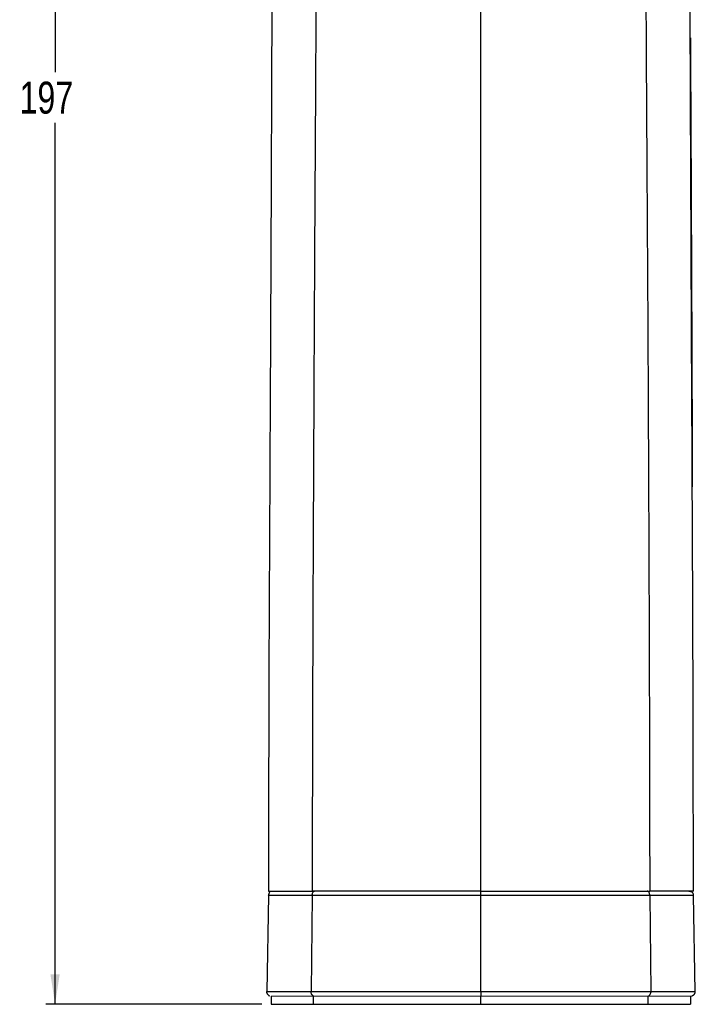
# Model space of a CAD drawing. Header units: millimetres. Extents: x 22 to 354, y 5 to 374.
# Tile 5 of 15: x 279 to 354, y 18 to 126. Entities that reach past the tile are written whole.
import ezdxf

# ---------------------------------------------------------------- set-up
doc = ezdxf.new("R2010")
doc.units = ezdxf.units.MM
doc.layers.add('DRAWINGS', color=7, linetype='Continuous')
doc.styles.add('SLDTEXTSTYLE0', font='TXT', dxfattribs={"width": 0.75})
doc.dimstyles.new('SLDDIMSTYLE0', dxfattribs={"dimtxt": 3.5, "dimasz": 3.302, "dimexe": 0, "dimexo": 0.0625, "dimgap": 0.875, "dimtad": 0, "dimtih": 1, "dimtoh": 1, "dimdec": 0, "dimrnd": 1e-09, "dimzin": 12, "dimdsep": 46, "dimtxsty": 'SLDTEXTSTYLE0', "dimsah": 1, "dimcen": 0.09, "dimadec": 0, "dimazin": 3, "dimtfac": 1, "dimtdec": 0, "dimtofl": 0, "dimtmove": 0, "dimatfit": 3, "dimfxl": 1, "dimfrac": 2, "dimtolj": 1, "dimtzin": 12, "dimarcsym": 0})

# ---------------------------------------------------------------- blocks, each defined once
blk = doc.blocks.new('_D_1')
at = {"layer": 'DRAWINGS'}
for p, q in [((328.11, 215.41), (282.36, 215.41)), ((283.36, 215.41), (283.36, 120.49)), ((283.36, 18.36), (283.36, 114.93)), ((306.02, 18.36), (282.36, 18.36))]:
    blk.add_line(p, q, dxfattribs=at)
for points in [[(283.36, 215.41), (282.85, 212.11), (283.87, 212.11)], [(283.36, 18.36), (283.87, 21.66), (282.85, 21.66)]]:
    blk.add_solid(points, dxfattribs=at)
at = {"layer": 'DRAWINGS', "insert": (279.48, 119.44), "char_height": 3.5, "attachment_point": 1, "style": 'SLDTEXTSTYLE0'}
blk.add_mtext('197', dxfattribs=at)

msp = doc.modelspace()

# ---------------------------------------------------------------- linework, layer by layer
at = {"color": 7, "linetype": 'Continuous', "lineweight": 25}
for p, q in [((306.73, 30.27), (306.55, 19.77)), ((306.79, 30.27), (306.77, 30.27)), ((311.52, 30.27), (311.42, 19.77)), ((330.02, 30.27), (330.02, 30.76)), ((330.02, 19.77), (330.02, 30.27)), ((348.51, 30.27), (348.62, 19.77)), ((353.26, 30.27), (353.25, 30.27)), ((353.49, 19.77), (353.31, 30.27)), ((306.59, 19.77), (306.6, 19.77)), ((330.02, 19.77), (330.02, 19.26)), ((353.43, 19.77), (353.44, 19.77)), ((307.02, 19.26), (307.02, 18.36)), ((311.69, 18.36), (311.69, 19.26)), ((330.02, 18.36), (330.02, 19.26)), ((348.34, 18.36), (348.34, 19.26)), ((353.01, 18.36), (353.01, 19.26))]:
    msp.add_line(p, q, dxfattribs=at)
msp.add_arc((307.23, 30.25), 0.514, 131.9087, 178.2168, dxfattribs=at)
at = {"color": 8, "linetype": 'Continuous', "lineweight": 25}
for points, knots in [([(317.99, 161.15), (317.96, 161.1), (317.78, 160.81), (317.45, 160.27), (316.96, 159.51), (316.45, 158.73), (315.94, 157.93), (315.46, 157.19), (315.05, 156.52), (314.7, 155.94), (314.37, 155.36), (314.05, 154.78), (313.74, 154.19), (313.46, 153.62), (313.21, 153.09), (312.98, 152.43), (312.78, 151.49), (312.61, 150.34), (312.46, 148.93), (312.33, 147.24), (312.22, 145.23), (312.15, 143.09), (312.09, 140.91), (312.05, 138.74), (312.02, 136.39), (311.99, 133.58), (311.96, 130.23), (311.93, 126.34), (311.88, 117.24), (311.8, 103.19), (311.7, 84.42), (311.62, 66.15), (311.55, 48.32), (311.54, 36.57), (311.53, 30.76)], [0, 0, 0, 0, 0.004289, 0.02384, 0.046315, 0.071399, 0.097481, 0.121899, 0.143693, 0.162663, 0.179267, 0.200521, 0.220089, 0.238741, 0.256988, 0.275029, 0.292018, 0.308987, 0.326006, 0.343149, 0.360495, 0.378131, 0.391616, 0.405375, 0.41947, 0.433976, 0.454116, 0.475464, 0.49784, 0.603817, 0.706626, 0.806698, 0.90439, 1, 1, 1, 1]), ([(342.04, 161.15), (342.08, 161.1), (342.25, 160.81), (342.59, 160.27), (343.07, 159.51), (343.59, 158.73), (344.1, 157.93), (344.57, 157.19), (344.98, 156.52), (345.33, 155.94), (345.67, 155.36), (345.99, 154.78), (346.3, 154.19), (346.58, 153.62), (346.83, 153.09), (347.06, 152.43), (347.25, 151.49), (347.43, 150.34), (347.58, 148.93), (347.71, 147.24), (347.81, 145.23), (347.89, 143.09), (347.95, 140.91), (347.99, 138.74), (348.02, 136.39), (348.05, 133.58), (348.08, 130.23), (348.1, 126.34), (348.15, 117.24), (348.24, 103.19), (348.34, 84.42), (348.42, 66.15), (348.48, 48.32), (348.5, 36.57), (348.51, 30.76)], [0, 0, 0, 0, 0.004289, 0.02384, 0.046315, 0.071398, 0.097481, 0.121898, 0.143692, 0.162663, 0.179267, 0.20052, 0.220089, 0.238741, 0.256988, 0.275029, 0.292018, 0.308987, 0.326006, 0.343149, 0.360495, 0.378131, 0.391616, 0.405375, 0.41947, 0.433975, 0.454116, 0.475464, 0.49784, 0.603817, 0.706626, 0.806698, 0.90439, 1, 1, 1, 1]), ([(330.02, 30.76), (330.02, 37.62), (330.02, 44.47), (330.02, 58.14), (330.02, 64.95), (330.02, 78.51), (330.02, 85.26), (330.02, 98.66), (330.02, 105.32), (330.02, 115.23), (330.02, 120.16), (330.02, 125.06), (330.02, 127.5), (330.02, 128.3), (330.02, 129.87), (330.02, 130.63), (330.02, 132.87), (330.02, 134.3), (330.02, 136.99), (330.02, 138.26), (330.02, 140.61), (330.02, 141.7), (330.02, 143.7), (330.02, 144.62), (330.02, 146.29), (330.02, 147.04), (330.02, 148.38), (330.02, 148.97), (330.02, 149.71), (330.02, 149.93), (330.02, 150.21), (330.02, 150.29), (330.02, 150.45), (330.02, 150.86), (330.02, 151.28), (330.02, 152.29), (330.02, 152.98), (330.02, 154.38), (330.02, 155.09), (330.02, 155.79)], [0, 0, 0, 0, 0.125, 0.125, 0.25, 0.25, 0.375, 0.375, 0.5, 0.5, 0.5625, 0.59375, 0.59375, 0.609375, 0.609375, 0.625, 0.625, 0.65625, 0.65625, 0.6875, 0.6875, 0.71875, 0.71875, 0.75, 0.75, 0.78125, 0.78125, 0.8125, 0.8125, 0.828125, 0.828125, 0.835938, 0.835938, 0.84375, 0.875, 0.875, 0.9375, 0.9375, 1, 1, 1, 1]), ([(311.52, 30.27), (311.06, 30.27), (310.13, 30.27), (308.96, 30.27), (308.11, 30.27), (307.44, 30.27), (307.02, 30.27), (306.77, 30.27), (306.78, 30.27), (306.79, 30.27)], [0, 0, 0, 0, 0.150757, 0.300746, 0.452104, 0.603287, 0.753938, 0.902963, 1, 1, 1, 1]), ([(353.25, 30.27), (353.25, 30.27), (353.26, 30.27), (353.01, 30.27), (352.59, 30.27), (351.92, 30.27), (351.07, 30.27), (349.9, 30.27), (348.98, 30.27), (348.51, 30.27)], [0, 0, 0, 0, 0.097773, 0.246676, 0.397204, 0.548264, 0.699499, 0.849366, 1, 1, 1, 1]), ([(352.78, 30.76), (352.84, 30.75), (352.94, 30.74), (353.04, 30.69), (353.08, 30.65), (353.1, 30.64)], [0, 0, 0, 0, 0.5353, 0.822981, 1, 1, 1, 1]), ([(306.6, 19.77), (306.6, 19.77), (306.59, 19.77), (306.84, 19.77), (307.27, 19.77), (307.95, 19.77), (308.81, 19.77), (310, 19.77), (310.95, 19.77), (311.42, 19.77)], [0, 0, 0, 0, 0.09647, 0.244928, 0.395285, 0.546377, 0.698052, 0.848639, 1, 1, 1, 1]), ([(348.62, 19.77), (349.09, 19.77), (350.03, 19.77), (351.22, 19.77), (352.08, 19.77), (352.76, 19.77), (353.19, 19.77), (353.44, 19.77), (353.44, 19.77), (353.43, 19.77)], [0, 0, 0, 0, 0.151239, 0.301704, 0.453256, 0.604225, 0.754461, 0.902799, 1, 1, 1, 1])]:
    msp.add_open_spline(points, degree=3, knots=knots, dxfattribs=at)
at = {"color": 7, "linetype": 'Continuous', "lineweight": 25}
for points, knots in [([(307.05, 149.54), (307.06, 148.66), (307.06, 146.75), (307.07, 143.84), (307.09, 140.43), (307.1, 136.64), (307.11, 132.53), (307.11, 128.16), (307.09, 123.52), (307.07, 118.58), (307.05, 113.27), (307.03, 107.35), (307, 100.78), (306.97, 93.52), (306.93, 85.78), (306.89, 77.55), (306.85, 68.86), (306.8, 59.69), (306.77, 50.02), (306.75, 40.32), (306.74, 33.83), (306.74, 30.76)], [0, 0, 0, 0, 0.0245022, 0.0533034, 0.0842445, 0.1172391, 0.1520669, 0.1885763, 0.2268456, 0.2679215, 0.3120492, 0.3592422, 0.4157593, 0.476178, 0.5405625, 0.6090229, 0.6817475, 0.7575684, 0.8380141, 0.9232886, 1, 1, 1, 1]), ([(353.3, 30.76), (353.29, 33.48), (353.29, 39.29), (353.27, 48.01), (353.25, 56.75), (353.22, 64.99), (353.18, 72.73), (353.15, 80.01), (353.11, 87.05), (353.08, 93.83), (353.05, 100.34), (353.03, 106.34), (353, 111.84), (352.98, 117.06), (352.96, 121.94), (352.94, 126.48), (352.93, 130.49), (352.93, 133.96), (352.94, 136.66), (352.95, 138.67), (352.95, 140.17), (352.96, 141.65), (352.97, 143.32), (352.98, 145.29), (352.99, 147.45), (352.98, 148.87), (352.98, 149.59)], [0, 0, 0, 0, 0.067936, 0.14494, 0.217579, 0.285992, 0.350357, 0.410858, 0.467645, 0.525957, 0.580018, 0.629906, 0.675681, 0.717398, 0.759944, 0.797431, 0.830738, 0.860004, 0.884876, 0.899766, 0.912133, 0.92416, 0.939011, 0.956873, 0.977962, 1, 1, 1, 1]), ([(352.97, 124.26), (352.99, 119.4), (353.04, 109.57), (353.1, 94.61), (353.15, 83.07), (353.17, 76.5), (353.17, 75.05)], [0, 0, 0, 0, 0.2960649, 0.5998144, 0.9116484, 1, 1, 1, 1]), ([(306.75, 30.76), (306.78, 30.76), (306.85, 30.76), (307.17, 30.76), (307.67, 30.76), (308.36, 30.76), (309.23, 30.76), (310.28, 30.76), (311.11, 30.76), (311.53, 30.76)], [0, 0, 0, 0, 0.154356, 0.312481, 0.460126, 0.599702, 0.734058, 0.86638, 1, 1, 1, 1]), ([(311.52, 30.27), (311.52, 30.33), (311.53, 30.39), (311.56, 30.51), (311.58, 30.57), (311.63, 30.66), (311.67, 30.7), (311.73, 30.75), (311.77, 30.76), (311.8, 30.76)], [0, 0, 0, 0, 0.25, 0.25, 0.5, 0.5, 0.75, 0.75, 1, 1, 1, 1]), ([(330.02, 30.27), (328.37, 30.27), (326.75, 30.27), (323.54, 30.27), (321.95, 30.27), (319.6, 30.27), (318.82, 30.27), (317.28, 30.27), (316.53, 30.27), (314.31, 30.27), (312.88, 30.27), (311.52, 30.27)], [0, 0, 0, 0, 0.25, 0.25, 0.5, 0.5, 0.625, 0.625, 0.75, 0.75, 1, 1, 1, 1]), ([(330.02, 30.76), (329.83, 30.76), (329.45, 30.76), (328.89, 30.76), (328.32, 30.76), (327.76, 30.76), (327.19, 30.76), (326.63, 30.76), (326.06, 30.76), (325.5, 30.76), (324.93, 30.76), (324.36, 30.76), (323.79, 30.76), (323.23, 30.76), (322.66, 30.76), (322.09, 30.76), (321.52, 30.76), (320.95, 30.76), (320.21, 30.76), (319.3, 30.76), (318.25, 30.76), (317.21, 30.76), (316.2, 30.76), (315.22, 30.76), (314.26, 30.76), (313.32, 30.76), (312.41, 30.76), (311.82, 30.76), (311.53, 30.76)], [0, 0, 0, 0, 0.028802, 0.05763, 0.086493, 0.115398, 0.144355, 0.173374, 0.202462, 0.231628, 0.260881, 0.290229, 0.319682, 0.349247, 0.378932, 0.408746, 0.438697, 0.468793, 0.499041, 0.556996, 0.614232, 0.670809, 0.726788, 0.782233, 0.837209, 0.891783, 0.946023, 1, 1, 1, 1]), ([(330.02, 30.76), (330.2, 30.76), (330.57, 30.76), (331.13, 30.76), (331.71, 30.76), (332.29, 30.76), (332.89, 30.76), (333.5, 30.76), (334.12, 30.76), (334.75, 30.76), (335.39, 30.76), (336.03, 30.76), (336.69, 30.76), (337.36, 30.76), (338.03, 30.76), (338.71, 30.76), (339.39, 30.76), (340.09, 30.76), (340.78, 30.76), (341.49, 30.76), (342.19, 30.76), (342.9, 30.76), (343.61, 30.76), (344.31, 30.76), (345.02, 30.76), (345.73, 30.76), (346.43, 30.76), (347.13, 30.76), (347.83, 30.76), (348.28, 30.76), (348.51, 30.76)], [0, 0, 0, 0, 0.028106, 0.056834, 0.086184, 0.116153, 0.146739, 0.177938, 0.209746, 0.242157, 0.275164, 0.308759, 0.342934, 0.377678, 0.412981, 0.448831, 0.485216, 0.522122, 0.559534, 0.597438, 0.635818, 0.674659, 0.713943, 0.753654, 0.793776, 0.834292, 0.875187, 0.916446, 0.958054, 1, 1, 1, 1]), ([(348.51, 30.27), (347.15, 30.27), (345.72, 30.27), (343.5, 30.27), (342.75, 30.27), (341.22, 30.27), (340.44, 30.27), (338.09, 30.27), (336.5, 30.27), (333.29, 30.27), (331.66, 30.27), (330.02, 30.27)], [0, 0, 0, 0, 0.25, 0.25, 0.375, 0.375, 0.5, 0.5, 0.75, 0.75, 1, 1, 1, 1]), ([(348.51, 30.27), (348.51, 30.33), (348.51, 30.39), (348.48, 30.51), (348.46, 30.57), (348.4, 30.66), (348.37, 30.7), (348.3, 30.75), (348.27, 30.76), (348.23, 30.76)], [0, 0, 0, 0, 0.25, 0.25, 0.5, 0.5, 0.75, 0.75, 1, 1, 1, 1]), ([(353.29, 30.76), (353.25, 30.76), (353.19, 30.76), (352.87, 30.76), (352.36, 30.76), (351.68, 30.76), (350.81, 30.76), (349.76, 30.76), (348.93, 30.76), (348.51, 30.76)], [0, 0, 0, 0, 0.155111, 0.313095, 0.460607, 0.600059, 0.734295, 0.8665, 1, 1, 1, 1]), ([(353.32, 30.27), (353.32, 30.29), (353.32, 30.33), (353.31, 30.38), (353.29, 30.43), (353.27, 30.47), (353.24, 30.54), (353.19, 30.6), (353.13, 30.66), (353.07, 30.7), (353.03, 30.71), (353.02, 30.72), (353.01, 30.72), (352.99, 30.73), (352.99, 30.73), (352.99, 30.73)], [0, 0, 0, 0, 0.11454, 0.167662, 0.219189, 0.275751, 0.347397, 0.56263, 0.809109, 0.90447, 0.940895, 0.95685, 0.972086, 0.987611, 1, 1, 1, 1]), ([(306.53, 19.77), (306.53, 19.74), (306.53, 19.7), (306.54, 19.65), (306.55, 19.6), (306.57, 19.56), (306.6, 19.49), (306.65, 19.43), (306.71, 19.37), (306.76, 19.34), (306.78, 19.32), (306.81, 19.31), (306.83, 19.3), (306.85, 19.29), (306.86, 19.29), (306.87, 19.29)], [0, 0, 0, 0, 0.118014, 0.176418, 0.235377, 0.298531, 0.371671, 0.566005, 0.774588, 0.818093, 0.856816, 0.892301, 0.928561, 0.971387, 1, 1, 1, 1]), ([(311.42, 19.77), (312.79, 19.77), (314.22, 19.77), (316.46, 19.77), (317.22, 19.77), (318.76, 19.77), (319.54, 19.77), (321.91, 19.77), (323.5, 19.77), (326.73, 19.77), (328.36, 19.77), (330.02, 19.77)], [0, 0, 0, 0, 0.25, 0.25, 0.375, 0.375, 0.5, 0.5, 0.75, 0.75, 1, 1, 1, 1]), ([(311.7, 19.26), (311.67, 19.26), (311.63, 19.27), (311.56, 19.32), (311.53, 19.36), (311.47, 19.46), (311.45, 19.52), (311.42, 19.64), (311.42, 19.71), (311.42, 19.77)], [0, 0, 0, 0, 0.25, 0.25, 0.5, 0.5, 0.75, 0.75, 1, 1, 1, 1]), ([(330.02, 19.77), (331.67, 19.77), (333.31, 19.77), (336.53, 19.77), (338.13, 19.77), (340.49, 19.77), (341.28, 19.77), (342.82, 19.77), (343.58, 19.77), (345.81, 19.77), (347.25, 19.77), (348.62, 19.77)], [0, 0, 0, 0, 0.25, 0.25, 0.5, 0.5, 0.625, 0.625, 0.75, 0.75, 1, 1, 1, 1]), ([(348.62, 19.77), (348.62, 19.71), (348.61, 19.64), (348.58, 19.52), (348.56, 19.46), (348.51, 19.36), (348.47, 19.32), (348.41, 19.27), (348.37, 19.26), (348.34, 19.26)], [0, 0, 0, 0, 0.25, 0.25, 0.5, 0.5, 0.75, 0.75, 1, 1, 1, 1]), ([(353.09, 19.28), (353.1, 19.28), (353.15, 19.29), (353.2, 19.3), (353.27, 19.34), (353.32, 19.37), (353.36, 19.42), (353.38, 19.44), (353.39, 19.46), (353.4, 19.47), (353.41, 19.48), (353.42, 19.49), (353.42, 19.5), (353.43, 19.52), (353.45, 19.54), (353.46, 19.57), (353.5, 19.67), (353.5, 19.72), (353.5, 19.77)], [0, 0, 0, 0, 0.030453, 0.323791, 0.542879, 0.678951, 0.719438, 0.733882, 0.745041, 0.753617, 0.757289, 0.760777, 0.764275, 0.767954, 0.776321, 0.798617, 0.828719, 1, 1, 1, 1]), ([(307.05, 18.36), (307.05, 18.36), (307.02, 18.36), (307.27, 18.36), (307.92, 18.36), (308.87, 18.36), (310.1, 18.36), (311.16, 18.36), (311.69, 18.36)], [0, 0, 0, 0, 0.088891, 0.298287, 0.505838, 0.67062, 0.834496, 1, 1, 1, 1]), ([(311.69, 18.36), (313.04, 18.36), (314.45, 18.36), (317.4, 18.36), (318.92, 18.36), (321.25, 18.36), (322.03, 18.36), (323.61, 18.36), (324.4, 18.36), (326.79, 18.36), (328.39, 18.36), (330.02, 18.36)], [0, 0, 0, 0, 0.25, 0.25, 0.5, 0.5, 0.625, 0.625, 0.75, 0.75, 1, 1, 1, 1]), ([(330.02, 18.36), (331.64, 18.36), (333.26, 18.36), (336.47, 18.36), (338.05, 18.36), (340.38, 18.36), (341.15, 18.36), (342.66, 18.36), (343.4, 18.36), (345.59, 18.36), (346.99, 18.36), (348.34, 18.36)], [0, 0, 0, 0, 0.25, 0.25, 0.5, 0.5, 0.625, 0.625, 0.75, 0.75, 1, 1, 1, 1]), ([(348.34, 18.36), (348.85, 18.36), (349.86, 18.36), (351.07, 18.36), (351.93, 18.36), (352.65, 18.36), (353, 18.36), (352.98, 18.36), (352.97, 18.36)], [0, 0, 0, 0, 0.157588, 0.315201, 0.472005, 0.628844, 0.873753, 1, 1, 1, 1])]:
    msp.add_open_spline(points, degree=3, knots=knots, dxfattribs=at)
at = {"color": 144, "linetype": 'Continuous', "lineweight": 18}
for points, knots in [([(307.28, 30.76), (307.28, 30.76), (307.27, 30.76), (307.5, 30.76), (307.77, 30.76), (307.94, 30.76), (308, 30.76), (308.13, 30.76), (308.33, 30.76), (308.55, 30.76), (308.82, 30.76), (309.1, 30.76), (309.47, 30.76), (309.91, 30.76), (310.48, 30.76), (311.11, 30.76), (311.57, 30.76), (311.8, 30.76)], [0, 0, 0, 0, 0.095608, 0.245533, 0.396157, 0.396161, 0.396162, 0.447962, 0.497385, 0.548004, 0.594322, 0.656493, 0.699067, 0.7742, 0.849267, 0.924488, 1, 1, 1, 1]), ([(330.02, 30.76), (329.84, 30.76), (329.48, 30.76), (328.94, 30.76), (328.41, 30.76), (327.88, 30.76), (327.34, 30.76), (326.81, 30.76), (326.28, 30.76), (325.75, 30.76), (324.6, 30.76), (322.85, 30.76), (321.3, 30.76), (320.53, 30.76), (320.53, 30.76), (320.53, 30.76), (320.53, 30.76), (320.53, 30.76), (320.53, 30.76), (320.52, 30.76), (320.52, 30.76), (320.52, 30.76), (320.51, 30.76), (320.49, 30.76), (320.44, 30.76), (320.36, 30.76), (320.19, 30.76), (319.85, 30.76), (319.18, 30.76), (318.23, 30.76), (317.11, 30.76), (316.05, 30.76), (315.06, 30.76), (314.16, 30.76), (313.32, 30.76), (312.53, 30.76), (312.04, 30.76), (311.8, 30.76)], [0, 0, 0, 0, 0.027832, 0.055627, 0.083392, 0.111132, 0.138852, 0.166557, 0.194252, 0.221942, 0.24963, 0.374153, 0.499071, 0.499073, 0.499075, 0.499079, 0.499086, 0.499102, 0.499132, 0.499194, 0.499316, 0.499561, 0.50005, 0.50103, 0.502988, 0.506905, 0.514738, 0.530403, 0.561729, 0.624358, 0.686954, 0.749532, 0.804996, 0.857765, 0.90785, 0.955259, 1, 1, 1, 1]), ([(330.02, 30.76), (333.25, 30.76), (336.42, 30.76), (342.6, 30.76), (345.56, 30.76), (348.23, 30.76)], [0, 0, 0, 0, 0.5, 0.5, 1, 1, 1, 1]), ([(350.63, 30.76), (350.57, 30.76), (350.41, 30.76), (350.14, 30.76), (349.83, 30.76), (349.55, 30.76), (349.22, 30.76), (348.84, 30.76), (348.48, 30.76), (348.29, 30.76), (348.23, 30.76)], [0, 0, 0, 0, 0.0887368, 0.2496757, 0.391049, 0.4991586, 0.6049475, 0.7849031, 0.9430971, 1, 1, 1, 1]), ([(307.04, 19.26), (307.04, 19.26), (307.02, 19.26), (307.2, 19.26), (307.66, 19.26), (308.38, 19.26), (309.19, 19.26), (310.33, 19.26), (311.24, 19.26), (311.69, 19.26)], [0, 0, 0, 0, 0.066421, 0.253489, 0.438926, 0.578577, 0.71886, 0.858944, 1, 1, 1, 1]), ([(311.7, 19.26), (311.5, 19.26), (311.16, 19.26), (310.75, 19.26), (310.51, 19.26), (310.39, 19.26), (310.3, 19.26), (310.15, 19.26), (309.92, 19.26), (309.67, 19.26), (309.44, 19.26), (309.21, 19.26), (308.97, 19.26), (308.7, 19.26), (308.44, 19.26), (308.2, 19.26), (307.97, 19.26), (307.73, 19.26), (307.49, 19.26), (307.29, 19.26), (307.15, 19.26), (307.07, 19.26), (307.03, 19.26), (307.03, 19.26), (307.03, 19.26)], [0, 0, 0, 0, 0.058916, 0.101724, 0.128709, 0.138597, 0.139921, 0.161991, 0.188921, 0.222829, 0.25477, 0.279077, 0.316413, 0.364359, 0.405815, 0.456692, 0.504765, 0.555807, 0.634714, 0.713283, 0.791794, 0.870416, 0.949249, 1, 1, 1, 1]), ([(330.02, 19.26), (328.39, 19.26), (326.79, 19.26), (324.4, 19.26), (323.61, 19.26), (322.03, 19.26), (321.25, 19.26), (318.92, 19.26), (317.4, 19.26), (314.45, 19.26), (313.04, 19.26), (311.69, 19.26)], [0, 0, 0, 0, 0.25, 0.25, 0.375, 0.375, 0.5, 0.5, 0.75, 0.75, 1, 1, 1, 1]), ([(311.7, 19.26), (311.84, 19.26), (312.13, 19.26), (312.58, 19.26), (313.06, 19.26), (313.58, 19.26), (314.12, 19.26), (314.69, 19.26), (315.3, 19.26), (315.91, 19.26), (316.86, 19.26), (318.02, 19.26), (319.35, 19.26), (320.9, 19.26), (322.81, 19.26), (324.71, 19.26), (326.15, 19.26), (327.11, 19.26), (328.08, 19.26), (329.05, 19.26), (329.69, 19.26), (330.02, 19.26)], [0, 0, 0, 0, 0.026229, 0.053907, 0.083033, 0.11361, 0.145638, 0.179121, 0.21406, 0.250458, 0.283288, 0.375607, 0.44471, 0.500888, 0.62582, 0.750351, 0.800195, 0.850054, 0.899954, 0.949926, 1, 1, 1, 1]), ([(348.34, 19.26), (346.99, 19.26), (345.59, 19.26), (343.4, 19.26), (342.66, 19.26), (341.15, 19.26), (340.38, 19.26), (338.05, 19.26), (336.47, 19.26), (333.26, 19.26), (331.64, 19.26), (330.02, 19.26)], [0, 0, 0, 0, 0.25, 0.25, 0.375, 0.375, 0.5, 0.5, 0.75, 0.75, 1, 1, 1, 1]), ([(330.02, 19.26), (330.2, 19.26), (330.56, 19.26), (331.1, 19.26), (331.63, 19.26), (332.17, 19.26), (332.71, 19.26), (333.24, 19.26), (333.78, 19.26), (334.31, 19.26), (335.46, 19.26), (337.22, 19.26), (338.79, 19.26), (339.56, 19.26), (339.56, 19.26), (339.56, 19.26), (339.56, 19.26), (339.56, 19.26), (339.56, 19.26), (339.56, 19.26), (339.57, 19.26), (339.57, 19.26), (339.58, 19.26), (339.6, 19.26), (339.65, 19.26), (339.73, 19.26), (339.9, 19.26), (340.24, 19.26), (340.91, 19.26), (341.87, 19.26), (343, 19.26), (344.07, 19.26), (345.06, 19.26), (345.97, 19.26), (346.81, 19.26), (347.6, 19.26), (348.09, 19.26), (348.34, 19.26)], [0, 0, 0, 0, 0.027832, 0.055627, 0.083392, 0.111132, 0.138852, 0.166557, 0.194252, 0.221941, 0.249629, 0.374151, 0.499069, 0.499071, 0.499073, 0.499077, 0.499085, 0.4991, 0.499131, 0.499192, 0.499314, 0.499559, 0.500049, 0.501028, 0.502986, 0.506903, 0.514736, 0.530402, 0.561728, 0.624356, 0.686953, 0.749531, 0.804996, 0.857766, 0.907851, 0.95526, 1, 1, 1, 1]), ([(348.34, 19.26), (348.79, 19.26), (349.7, 19.26), (350.84, 19.26), (351.66, 19.26), (352.38, 19.26), (352.84, 19.26), (353.02, 19.26), (353, 19.26), (352.99, 19.26)], [0, 0, 0, 0, 0.14074, 0.281642, 0.421563, 0.561895, 0.747368, 0.933599, 1, 1, 1, 1]), ([(352.92, 19.26), (352.92, 19.26), (352.92, 19.26), (352.67, 19.26), (352.37, 19.26), (352.28, 19.26), (352.26, 19.26), (352.26, 19.26), (352.25, 19.26), (352.23, 19.26), (352.18, 19.26), (352, 19.26), (351.62, 19.26), (351.15, 19.26), (350.5, 19.26), (349.99, 19.26), (349.37, 19.26), (348.96, 19.26), (348.57, 19.26), (348.34, 19.26)], [0, 0, 0, 0, 0.031962, 0.271453, 0.332409, 0.348086, 0.352203, 0.353661, 0.353837, 0.359648, 0.369578, 0.401806, 0.515497, 0.648239, 0.676772, 0.847342, 0.864075, 0.91871, 1, 1, 1, 1])]:
    msp.add_open_spline(points, degree=3, knots=knots, dxfattribs=at)

# ---------------------------------------------------------------- dimensions: what is measured, and where the dimension line sits
at = {"layer": 'DRAWINGS'}
dim = msp.add_linear_dim(base=(283.36, 18.36), p1=(329.11, 215.41), p2=(307.02, 18.36), angle=90, dimstyle='SLDDIMSTYLE0', dxfattribs=at)
dim.commit()
dim.dimension.update_dxf_attribs({"geometry": '_D_1', "text_midpoint": (283.36, 117.71), "dimtype": 160})

doc.saveas('drawing.dxf')
